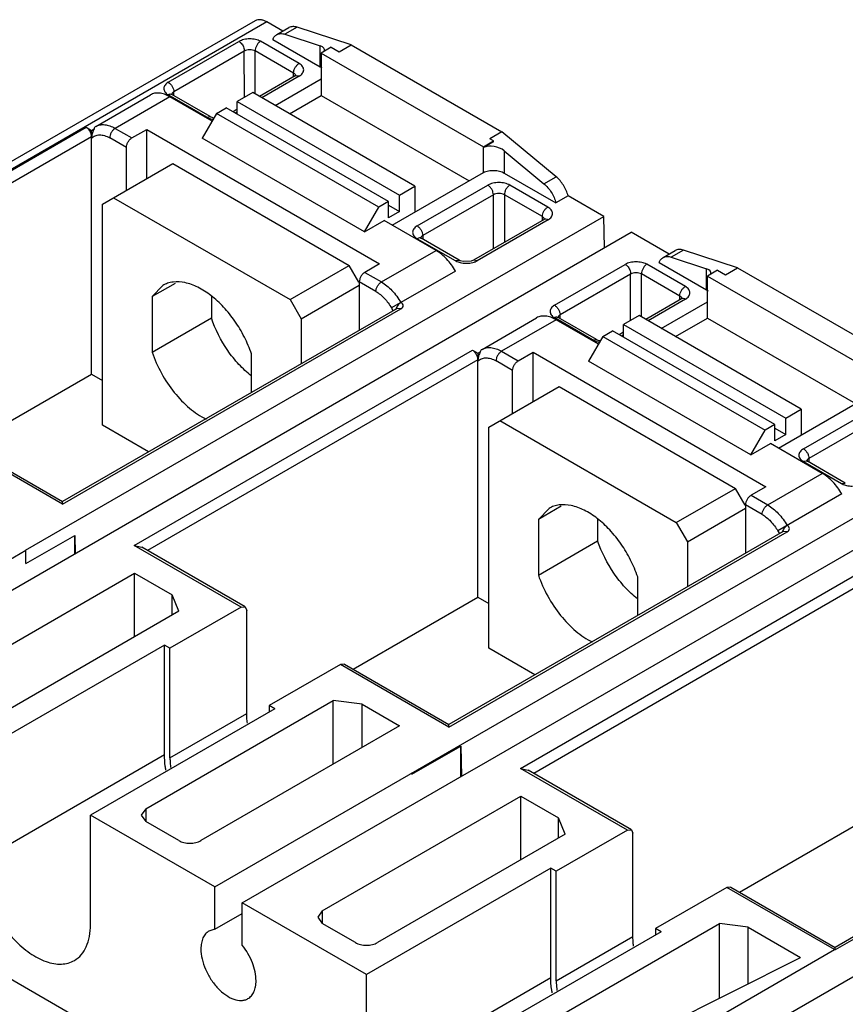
# Model space of a CAD drawing. Header units: millimetres. Extents: x 20 to 157, y 25 to 222.
# Tile 4 of 5: x 68 to 121, y 159 to 222. Entities that reach past the tile are written whole.
import ezdxf

# ---------------------------------------------------------------- set-up
doc = ezdxf.new("R2010")
doc.units = ezdxf.units.MM
doc.header["$LTSCALE"] = 16.055796
doc.layers.get('0').update_dxf_attribs({"linetype": 'CONTINUOUS'})

msp = doc.modelspace()

# ---------------------------------------------------------------- linework, layer by layer
at = {"color": 7, "linetype": 'Continuous'}
for p, q in [((83.048, 222.25), (33.374, 193.57)), ((83.798, 222.175), (34.124, 193.496)), ((84.816, 221.587), (83.798, 222.175)), ((84.429, 221.363), (85.206, 221.812)), ((85.732, 221.84), (84.954, 221.391)), ((89.201, 220.705), (85.732, 221.84)), ((77.473, 218.309), (82.009, 220.928)), ((85.86, 219.515), (83.389, 220.942)), ((84.181, 221.056), (87.207, 219.309)), ((84.954, 221.391), (87.207, 220.654)), ((82.351, 220.309), (77.838, 217.703)), ((82.352, 217.343), (82.351, 220.309)), ((83.048, 217.562), (83.048, 220.322)), ((85.507, 218.902), (83.048, 220.322)), ((87.207, 219.309), (87.207, 220.654)), ((87.911, 220.552), (87.274, 220.184)), ((87.911, 220.552), (88.423, 220.256)), ((88.423, 220.256), (89.201, 220.705)), ((89.201, 220.705), (98.853, 215.132)), ((87.274, 220.184), (87.274, 217.474)), ((87.274, 220.184), (97.669, 214.183)), ((85.61, 218.723), (83.324, 217.403)), ((85.86, 218.698), (83.47, 217.319)), ((84.319, 216.829), (87.274, 218.535)), ((85.507, 218.663), (85.507, 218.902)), ((85.61, 218.723), (85.658, 218.756)), ((85.86, 218.698), (85.61, 218.723)), ((72.832, 215.483), (76.332, 217.504)), ((77.58, 217.38), (74.08, 215.359)), ((79.921, 216.086), (77.443, 217.516)), ((80.285, 215.818), (77.58, 217.38)), ((77.686, 217.551), (77.679, 217.559)), ((77.715, 217.528), (77.686, 217.551)), ((80.171, 216.11), (77.703, 217.535)), ((77.837, 217.457), (77.838, 217.703)), ((82.89, 217.653), (81.9, 217.082)), ((81.9, 216.265), (81.9, 217.082)), ((81.9, 217.082), (92.295, 211.081)), ((93.285, 211.652), (82.89, 217.653)), ((85.238, 216.298), (87.274, 217.474)), ((87.274, 217.474), (96.75, 212.003)), ((80.571, 216.314), (81.193, 216.674)), ((91.588, 210.672), (81.193, 216.674)), ((81.9, 216.581), (81.627, 216.423)), ((80.571, 216.314), (79.659, 214.734)), ((79.921, 216.086), (80.171, 216.11)), ((90.966, 210.313), (80.571, 216.314)), ((81.9, 216.412), (81.773, 216.339)), ((50.54, 202.92), (72.213, 215.432)), ((72.213, 215.432), (72.567, 215.228)), ((72.567, 215.228), (72.721, 215.318)), ((74.08, 215.359), (75.148, 214.743)), ((75.148, 214.743), (76.102, 215.294)), ((76.102, 212.146), (76.102, 215.294)), ((76.102, 215.294), (91.022, 206.68)), ((72.568, 214.82), (51.394, 202.596)), ((72.567, 199.605), (72.567, 214.717)), ((74.794, 214.13), (73.727, 214.746)), ((90.053, 208.733), (79.659, 214.734)), ((97.669, 214.183), (98.305, 214.551)), ((98.853, 215.132), (98.076, 214.683)), ((98.305, 214.551), (98.076, 214.683)), ((98.305, 214.493), (98.305, 214.551)), ((102.323, 212.261), (98.853, 215.132)), ((74.794, 211.391), (74.794, 214.13)), ((98.305, 214.493), (97.669, 214.126)), ((97.669, 212.534), (97.669, 214.183)), ((99.009, 213.911), (99.009, 212.495)), ((99.009, 213.911), (101.545, 211.812)), ((73.26, 210.505), (77.764, 213.105)), ((77.764, 213.105), (89.078, 206.574)), ((91.821, 209.158), (97.669, 212.534)), ((99.009, 212.495), (102.318, 210.585)), ((101.545, 211.812), (102.323, 212.261)), ((92.295, 211.081), (93.285, 211.652)), ((93.285, 211.652), (93.285, 210.003)), ((93.426, 209.105), (97.952, 211.717)), ((101.797, 210.314), (99.366, 211.717)), ((73.967, 210.913), (85.28, 204.381)), ((92.295, 210.027), (92.295, 211.081)), ((98.305, 211.105), (93.78, 208.492)), ((98.305, 207.637), (98.305, 211.105)), ((99.012, 211.105), (99.012, 208.046)), ((101.445, 209.701), (99.012, 211.105)), ((103.096, 211.034), (102.318, 210.585)), ((105.375, 209.718), (103.096, 211.034)), ((73.26, 196.33), (73.26, 210.505)), ((90.053, 208.733), (90.966, 210.313)), ((91.588, 210.672), (90.966, 210.313)), ((91.588, 209.619), (91.588, 210.672)), ((91.588, 210.436), (92.295, 210.027)), ((68.336, 188.334), (105.375, 209.718)), ((92.295, 210.027), (91.588, 209.619)), ((101.56, 209.517), (97.031, 206.902)), ((101.445, 209.45), (101.445, 209.701)), ((101.602, 209.549), (101.556, 209.514)), ((105.42, 207.698), (105.375, 209.718)), ((90.053, 208.733), (91.305, 209.456)), ((94.635, 207.533), (91.305, 209.456)), ((101.814, 209.494), (97.278, 206.875)), ((57.488, 180.007), (107.146, 208.695)), ((93.426, 208.288), (95.857, 206.885)), ((96.107, 206.91), (93.676, 208.313)), ((93.78, 208.492), (93.78, 208.253)), ((109.565, 207.299), (107.146, 208.695)), ((91.135, 205.512), (94.635, 207.533)), ((109.177, 207.075), (109.955, 207.524)), ((110.481, 207.552), (109.703, 207.103)), ((109.703, 207.103), (111.956, 206.365)), ((113.95, 206.417), (110.481, 207.552)), ((85.28, 204.381), (89.078, 206.574)), ((89.695, 205.505), (89.078, 206.574)), ((91.022, 206.68), (90.068, 206.129)), ((95.857, 206.885), (96.107, 206.91)), ((97.278, 206.875), (97.035, 206.904)), ((102.222, 204.021), (106.757, 206.64)), ((110.609, 205.226), (108.138, 206.654)), ((108.93, 206.768), (111.956, 205.02)), ((111.956, 205.02), (111.956, 206.365)), ((113.172, 205.967), (113.95, 206.417)), ((113.95, 206.417), (123.602, 200.844)), ((90.068, 206.129), (91.135, 205.512)), ((95.884, 206.216), (91.78, 203.847)), ((107.1, 206.021), (102.586, 203.415)), ((107.101, 203.054), (107.1, 206.021)), ((107.797, 203.274), (107.797, 206.034)), ((110.256, 204.614), (107.797, 206.034)), ((112.66, 206.263), (112.023, 205.896)), ((112.023, 203.185), (112.023, 205.896)), ((112.023, 205.896), (122.418, 199.895)), ((112.66, 206.263), (113.172, 205.967)), ((77.91, 205.425), (76.442, 204.577)), ((77.124, 205.29), (76.442, 204.577)), ((85.988, 203.157), (89.714, 205.308)), ((89.714, 205.516), (89.714, 202.415)), ((90.781, 204.9), (89.714, 205.516)), ((76.442, 204.577), (76.442, 201.018)), ((80.239, 204.576), (80.239, 203.21)), ((110.256, 204.375), (110.256, 204.614)), ((110.359, 204.435), (110.407, 204.468)), ((85.28, 204.381), (85.988, 203.157)), ((110.359, 204.435), (108.073, 203.115)), ((110.609, 204.41), (108.219, 203.03)), ((109.068, 202.54), (112.023, 204.247)), ((92.133, 203.812), (70.711, 191.444)), ((70.711, 191.275), (92.383, 203.787)), ((76.442, 201.018), (80.239, 203.21)), ((92.383, 203.787), (92.133, 203.812)), ((97.581, 201.195), (101.081, 203.216)), ((104.669, 201.797), (102.192, 203.228)), ((102.435, 203.263), (102.428, 203.27)), ((102.463, 203.239), (102.435, 203.263)), ((104.919, 201.822), (102.451, 203.247)), ((102.586, 203.169), (102.586, 203.415)), ((107.639, 203.365), (106.649, 202.793)), ((118.034, 197.364), (107.639, 203.365)), ((85.988, 203.157), (85.988, 200.264)), ((102.329, 203.091), (98.829, 201.07)), ((105.034, 201.53), (102.329, 203.091)), ((106.649, 201.977), (106.649, 202.793)), ((106.649, 202.793), (117.044, 196.792)), ((109.987, 202.01), (112.023, 203.185)), ((112.023, 203.185), (121.499, 197.715)), ((105.32, 202.026), (104.408, 200.446)), ((105.32, 202.026), (105.942, 202.385)), ((105.32, 202.026), (115.714, 196.025)), ((116.337, 196.384), (105.942, 202.385)), ((106.649, 202.293), (106.376, 202.135)), ((106.649, 202.124), (106.522, 202.05)), ((104.669, 201.797), (104.919, 201.822)), ((75.289, 188.631), (96.962, 201.144)), ((82.806, 198.427), (82.806, 200.903)), ((96.962, 201.144), (97.315, 200.94)), ((97.315, 200.94), (97.47, 201.029)), ((97.315, 200.94), (97.316, 200.53)), ((98.829, 201.07), (99.896, 200.454)), ((99.896, 200.454), (100.851, 201.005)), ((100.851, 197.858), (100.851, 201.005)), ((100.851, 201.005), (115.771, 192.391)), ((97.317, 200.532), (76.143, 188.308)), ((97.315, 185.316), (97.315, 200.429)), ((99.543, 199.842), (98.476, 200.458)), ((114.802, 194.445), (104.408, 200.446)), ((64.571, 194.988), (72.567, 199.605)), ((72.567, 199.605), (73.26, 199.204)), ((99.543, 197.102), (99.543, 199.842)), ((98.008, 196.216), (102.513, 198.817)), ((102.513, 198.817), (113.826, 192.285)), ((116.57, 194.869), (122.418, 198.246)), ((117.044, 196.792), (118.034, 197.364)), ((118.034, 197.364), (118.034, 195.714)), ((118.175, 194.816), (122.701, 197.429)), ((76.217, 194.623), (73.26, 196.33)), ((98.716, 196.625), (110.029, 190.093)), ((116.337, 196.384), (115.714, 196.025)), ((116.337, 195.331), (116.337, 196.384)), ((117.044, 195.739), (117.044, 196.792)), ((123.054, 196.817), (118.529, 194.204)), ((98.008, 182.042), (98.008, 196.216)), ((114.802, 194.445), (115.714, 196.025)), ((116.337, 196.147), (117.044, 195.739)), ((117.044, 195.739), (116.337, 195.331)), ((70.711, 191.275), (63.763, 195.286)), ((64.013, 195.31), (70.711, 191.444)), ((80.451, 166.75), (130.123, 195.43)), ((114.802, 194.445), (116.054, 195.167)), ((119.384, 193.245), (116.054, 195.167)), ((97.953, 174.811), (131.895, 194.407)), ((118.425, 194.025), (118.175, 194)), ((118.175, 194), (120.606, 192.597)), ((120.856, 192.621), (118.425, 194.025)), ((118.529, 194.204), (118.529, 193.965)), ((115.884, 191.224), (119.384, 193.245)), ((120.606, 192.597), (120.856, 192.621)), ((110.029, 190.093), (113.826, 192.285)), ((114.443, 191.217), (113.826, 192.285)), ((115.771, 192.391), (114.816, 191.84)), ((114.816, 191.84), (115.884, 191.224)), ((120.632, 191.928), (116.529, 189.558)), ((70.711, 191.275), (70.711, 191.444)), ((114.463, 191.228), (114.463, 188.127)), ((115.53, 190.612), (114.463, 191.228)), ((102.659, 191.136), (101.19, 190.288)), ((101.873, 191.002), (101.19, 190.288)), ((110.736, 188.868), (114.463, 191.02)), ((101.19, 190.288), (101.19, 186.729)), ((104.988, 190.288), (104.988, 188.922)), ((110.029, 190.093), (110.736, 188.868)), ((116.882, 189.524), (95.459, 177.155)), ((95.459, 176.986), (117.132, 189.499)), ((117.132, 189.499), (116.882, 189.524)), ((68.356, 187.462), (71.488, 189.27)), ((71.488, 189.27), (71.514, 188.113)), ((71.488, 188.099), (71.488, 189.27)), ((101.19, 186.729), (104.988, 188.922)), ((110.736, 188.868), (110.736, 185.975)), ((55.72, 181.028), (68.356, 188.323)), ((68.336, 188.334), (68.356, 188.323)), ((68.356, 187.462), (68.356, 188.323)), ((82.148, 184.671), (75.289, 188.631)), ((75.289, 188.631), (75.789, 188.512)), ((82.398, 184.696), (75.789, 188.512)), ((62.597, 179.507), (75.325, 186.855)), ((75.325, 182.773), (75.325, 186.855)), ((75.325, 186.855), (77.728, 185.468)), ((100.038, 174.343), (121.711, 186.856)), ((122.066, 186.244), (100.892, 174.019)), ((107.554, 184.138), (107.554, 186.614)), ((77.728, 184.161), (77.728, 185.468)), ((78.153, 184.406), (77.728, 185.468)), ((89.32, 180.7), (97.315, 185.316)), ((97.315, 185.316), (98.008, 184.916)), ((78.153, 184.406), (66.132, 177.466)), ((82.148, 184.671), (77.587, 182.038)), ((82.148, 184.671), (82.398, 184.696)), ((82.398, 184.696), (82.502, 184.467)), ((82.502, 177.854), (82.502, 184.467)), ((77.234, 182.242), (65.425, 175.425)), ((77.234, 175.22), (77.234, 182.242)), ((77.587, 182.038), (77.234, 182.242)), ((77.587, 175.016), (77.587, 182.038)), ((100.966, 180.335), (98.008, 182.042)), ((88.512, 180.997), (83.951, 178.364)), ((88.762, 181.022), (88.512, 180.997)), ((95.459, 176.986), (88.512, 180.997)), ((88.762, 181.022), (95.459, 177.155)), ((154.532, 180.134), (104.858, 151.455)), ((77.728, 154.849), (35.802, 179.055)), ((76.032, 171.751), (88.053, 178.691)), ((88.053, 174.608), (88.053, 178.691)), ((89.891, 178.446), (88.053, 178.691)), ((84.305, 178.16), (72.496, 171.342)), ((83.951, 178.364), (83.951, 177.956)), ((84.305, 178.16), (83.951, 178.364)), ((89.891, 175.67), (89.891, 178.446)), ((89.891, 178.446), (92.295, 177.058)), ((77.587, 175.016), (82.502, 177.854)), ((92.295, 177.058), (79.567, 169.709)), ((95.459, 176.986), (95.46, 177.155)), ((93.087, 173.963), (96.22, 175.772)), ((96.22, 175.772), (96.263, 173.836)), ((96.22, 173.811), (96.22, 175.772)), ((65.425, 168.403), (77.234, 175.22)), ((95.9, 173.627), (97.953, 174.811)), ((141.631, 175.235), (120.208, 162.867)), ((141.866, 175.219), (120.208, 162.715)), ((100.038, 174.343), (100.538, 174.223)), ((106.897, 170.383), (100.038, 174.343)), ((107.147, 170.408), (100.538, 174.223)), ((82.219, 165.729), (95.9, 173.627)), ((93.087, 173.963), (93.085, 174.046)), ((87.346, 165.219), (100.073, 172.567)), ((100.073, 168.485), (100.073, 172.567)), ((100.073, 172.567), (102.477, 171.179)), ((76.032, 171.751), (75.739, 171.342)), ((76.032, 171.751), (76.032, 170.934)), ((72.496, 164.32), (72.496, 171.342)), ((80.451, 166.75), (72.496, 171.342)), ((75.739, 171.342), (76.032, 170.934)), ((102.477, 169.873), (102.477, 171.179)), ((102.902, 170.118), (102.477, 171.179)), ((114.069, 166.412), (122.064, 171.028)), ((78.153, 169.709), (76.032, 170.934)), ((106.897, 170.383), (102.336, 167.75)), ((106.897, 170.383), (107.147, 170.408)), ((107.147, 170.408), (107.251, 170.179)), ((102.902, 170.118), (90.881, 163.177)), ((107.251, 163.565), (107.251, 170.179)), ((101.983, 167.954), (90.174, 161.136)), ((101.983, 160.932), (101.983, 167.954)), ((102.336, 167.75), (101.983, 167.954)), ((102.336, 160.728), (102.336, 167.75)), ((80.451, 164.027), (80.451, 166.75)), ((113.261, 166.709), (108.7, 164.076)), ((113.511, 166.734), (113.261, 166.709)), ((120.167, 162.722), (113.261, 166.709)), ((113.511, 166.734), (120.208, 162.867)), ((82.219, 163.006), (82.219, 165.729)), ((90.174, 161.136), (82.219, 165.729)), ((80.451, 164.027), (82.219, 165.047)), ((87.346, 165.219), (87.053, 164.81)), ((87.053, 164.81), (87.346, 164.402)), ((87.346, 165.219), (87.346, 164.402)), ((89.467, 163.177), (87.346, 164.402)), ((100.781, 157.462), (112.801, 164.402)), ((108.7, 164.076), (108.7, 163.667)), ((109.054, 163.872), (108.7, 164.076)), ((112.801, 159.626), (112.801, 164.402)), ((114.64, 164.157), (112.801, 164.402)), ((114.64, 160.549), (114.64, 164.157)), ((114.64, 164.157), (117.984, 162.227)), ((80.451, 164.027), (80.085, 163.914)), ((109.054, 163.872), (97.245, 157.054)), ((102.336, 160.728), (107.251, 163.565)), ((120.208, 162.715), (120.208, 162.867)), ((103.798, 153.271), (120.167, 162.722)), ((103.906, 155.162), (117.984, 162.227)), ((90.174, 154.114), (90.174, 161.136)), ((90.174, 154.114), (101.983, 160.932))]:
    msp.add_line(p, q, dxfattribs=at)
for points in [[(101.601, 209.54), (101.605, 209.55), (101.602, 209.549)], [(97.035, 206.904), (96.886, 206.846), (96.38, 206.821), (96.174, 206.877), (96.107, 206.91)]]:
    msp.add_lwpolyline(points, dxfattribs=at)
for centre, radius, start, end in [((77.611, 217.377), 0.182, 60.01454, 65.5993), ((101.646, 209.367), 0.172, 109.08019, 119.93622), ((92.822, 203.526), 0.799, 158.04814, 160.87203), ((102.36, 203.089), 0.182, 60.01571, 65.63062), ((117.571, 189.237), 0.799, 158.04814, 160.87203), ((119.806, 160.389), 2.36, 80.19598, 81.20737)]:
    msp.add_arc(centre, radius, start, end, dxfattribs=at)
for centre, major_axis, ratio, start_param, end_param in [((86.5, 220.246), (0.998, 0.156), 0.443566, 6.064119, 6.999287), ((98.302, 213.503), (0.987, -0.237), 0.681951, 0.947709, 2.418338), ((111.249, 205.957), (0.998, 0.156), 0.443566, 6.064119, 6.999287)]:
    msp.add_ellipse(centre, major_axis=major_axis, ratio=ratio, start_param=start_param, end_param=end_param, dxfattribs=at)
for points, knots in [([(83.798, 222.175), (83.732, 222.213), (83.601, 222.276), (83.4, 222.324), (83.211, 222.32), (83.097, 222.278), (83.048, 222.25)], [0, 0, 0, 0, 0.289552, 0.549114, 0.782249, 1, 1, 1, 1]), ([(85.732, 221.84), (85.641, 221.87), (85.46, 221.903), (85.279, 221.854), (85.206, 221.812)], [0, 0, 0, 0, 0.532001, 1, 1, 1, 1]), ([(83.389, 220.942), (83.287, 220.994), (83.057, 221.068), (82.695, 221.102), (82.334, 221.061), (82.107, 220.982), (82.009, 220.928)], [0, 0, 0, 0, 0.240695, 0.501869, 0.762379, 1, 1, 1, 1]), ([(82.009, 220.928), (82.058, 220.899), (82.14, 220.829), (82.234, 220.705), (82.303, 220.578), (82.345, 220.444), (82.351, 220.353), (82.351, 220.309)], [0, 0, 0, 0, 0.235692, 0.430945, 0.630205, 0.823148, 1, 1, 1, 1]), ([(83.389, 220.942), (83.34, 220.912), (83.248, 220.83), (83.141, 220.676), (83.069, 220.503), (83.048, 220.381), (83.048, 220.322)], [0, 0, 0, 0, 0.235227, 0.497755, 0.761614, 1, 1, 1, 1]), ([(84.181, 221.056), (84.206, 221.121), (84.27, 221.241), (84.373, 221.331), (84.429, 221.363)], [0, 0, 0, 0, 0.520291, 1, 1, 1, 1]), ([(84.429, 221.363), (84.501, 221.405), (84.682, 221.454), (84.863, 221.421), (84.954, 221.391)], [0, 0, 0, 0, 0.467999, 1, 1, 1, 1]), ([(83.048, 220.322), (82.997, 220.347), (82.879, 220.382), (82.695, 220.399), (82.512, 220.377), (82.399, 220.336), (82.351, 220.309)], [0, 0, 0, 0, 0.238807, 0.506286, 0.767802, 1, 1, 1, 1]), ([(85.507, 218.902), (85.507, 218.96), (85.528, 219.083), (85.604, 219.254), (85.715, 219.406), (85.81, 219.486), (85.86, 219.515)], [0, 0, 0, 0, 0.237215, 0.499992, 0.762773, 1, 1, 1, 1]), ([(85.86, 218.698), (85.904, 218.724), (85.983, 218.779), (86.079, 218.878), (86.139, 218.989), (86.16, 219.107), (86.139, 219.224), (86.079, 219.335), (85.984, 219.435), (85.904, 219.49), (85.86, 219.515)], [0, 0, 0, 0, 0.144593, 0.274562, 0.39121, 0.500035, 0.608853, 0.725484, 0.855428, 1, 1, 1, 1]), ([(87.207, 219.309), (87.217, 219.303), (87.256, 219.28), (87.292, 219.254), (87.318, 219.233)], [0, 0, 0, 0, 0.258125, 1, 1, 1, 1]), ([(85.649, 218.737), (85.645, 218.753), (85.618, 218.823), (85.557, 218.874), (85.507, 218.903)], [0, 0, 0, 0, 0.221113, 1, 1, 1, 1]), ([(77.473, 218.309), (77.395, 218.262), (77.264, 218.154), (77.167, 217.919), (77.244, 217.677), (77.369, 217.565), (77.443, 217.516)], [0, 0, 0, 0, 0.276692, 0.505041, 0.729779, 1, 1, 1, 1]), ([(77.473, 218.309), (77.579, 218.25), (77.711, 218.102), (77.806, 217.88), (77.838, 217.76), (77.838, 217.703)], [0, 0, 0, 0, 0.500547, 0.764765, 1, 1, 1, 1]), ([(77.58, 217.38), (77.471, 217.443), (77.253, 217.546), (76.918, 217.628), (76.604, 217.62), (76.414, 217.552), (76.332, 217.504)], [0, 0, 0, 0, 0.289662, 0.549026, 0.782285, 1, 1, 1, 1]), ([(77.443, 217.516), (77.454, 217.522), (77.497, 217.543), (77.545, 217.557), (77.58, 217.56)], [0, 0, 0, 0, 0.268331, 1, 1, 1, 1]), ([(77.58, 217.56), (77.589, 217.561), (77.626, 217.562), (77.662, 217.554), (77.687, 217.543)], [0, 0, 0, 0, 0.264036, 1, 1, 1, 1]), ([(77.837, 217.703), (77.821, 217.694), (77.765, 217.655), (77.718, 217.599), (77.703, 217.552)], [0, 0, 0, 0, 0.279024, 1, 1, 1, 1]), ([(79.921, 216.086), (79.935, 216.077), (79.999, 216.043), (80.066, 216.015), (80.117, 215.997)], [0, 0, 0, 0, 0.238999, 1, 1, 1, 1]), ([(80.117, 215.997), (80.136, 215.991), (80.215, 215.966), (80.296, 215.948), (80.357, 215.938)], [0, 0, 0, 0, 0.243352, 1, 1, 1, 1]), ([(80.171, 216.11), (80.185, 216.102), (80.257, 216.066), (80.335, 216.043), (80.398, 216.03)], [0, 0, 0, 0, 0.202328, 1, 1, 1, 1]), ([(72.567, 214.818), (72.567, 214.94), (72.503, 215.126), (72.359, 215.323), (72.263, 215.403), (72.213, 215.432)], [0, 0, 0, 0, 0.497779, 0.761702, 1, 1, 1, 1]), ([(72.568, 214.82), (72.568, 214.888), (72.566, 215.024), (72.567, 215.16), (72.567, 215.228)], [0, 0, 0, 0, 0.498941, 1, 1, 1, 1]), ([(72.721, 215.318), (72.674, 215.24), (72.608, 215.076), (72.574, 214.904), (72.568, 214.82)], [0, 0, 0, 0, 0.520224, 1, 1, 1, 1]), ([(72.832, 215.483), (72.799, 215.465), (72.743, 215.419), (72.721, 215.349), (72.721, 215.318)], [0, 0, 0, 0, 0.549238, 1, 1, 1, 1]), ([(72.832, 215.483), (72.914, 215.531), (73.104, 215.599), (73.418, 215.607), (73.753, 215.526), (73.971, 215.422), (74.08, 215.359)], [0, 0, 0, 0, 0.217714, 0.450972, 0.710336, 1, 1, 1, 1]), ([(74.08, 215.359), (74.03, 215.33), (73.935, 215.25), (73.824, 215.098), (73.748, 214.927), (73.727, 214.804), (73.727, 214.746)], [0, 0, 0, 0, 0.237217, 0.499998, 0.76278, 1, 1, 1, 1]), ([(72.567, 214.717), (72.63, 214.785), (72.787, 214.899), (73.084, 214.958), (73.41, 214.904), (73.621, 214.808), (73.727, 214.746)], [0, 0, 0, 0, 0.221803, 0.450374, 0.706544, 1, 1, 1, 1]), ([(72.567, 214.717), (72.567, 214.734), (72.568, 214.769), (72.567, 214.803), (72.568, 214.82)], [0, 0, 0, 0, 0.500962, 1, 1, 1, 1]), ([(74.794, 214.13), (74.794, 214.188), (74.816, 214.31), (74.892, 214.482), (75.002, 214.634), (75.097, 214.714), (75.148, 214.743)], [0, 0, 0, 0, 0.237245, 0.500002, 0.762758, 1, 1, 1, 1]), ([(97.669, 212.534), (97.77, 212.582), (97.996, 212.65), (98.351, 212.676), (98.699, 212.63), (98.915, 212.549), (99.009, 212.495)], [0, 0, 0, 0, 0.243178, 0.505956, 0.765529, 1, 1, 1, 1]), ([(103.096, 211.034), (103.033, 211.273), (102.829, 211.725), (102.509, 212.107), (102.323, 212.261)], [0, 0, 0, 0, 0.505598, 1, 1, 1, 1]), ([(99.366, 211.717), (99.266, 211.775), (99.032, 211.86), (98.659, 211.901), (98.286, 211.86), (98.052, 211.775), (97.952, 211.717)], [0, 0, 0, 0, 0.237244, 0.500001, 0.762757, 1, 1, 1, 1]), ([(98.305, 211.105), (98.305, 211.163), (98.284, 211.285), (98.208, 211.457), (98.097, 211.609), (98.002, 211.689), (97.952, 211.717)], [0, 0, 0, 0, 0.237219, 0.500001, 0.762782, 1, 1, 1, 1]), ([(99.366, 211.717), (99.316, 211.689), (99.221, 211.609), (99.11, 211.457), (99.034, 211.285), (99.012, 211.163), (99.012, 211.105)], [0, 0, 0, 0, 0.237218, 0.499999, 0.762781, 1, 1, 1, 1]), ([(101.545, 211.812), (101.731, 211.658), (102.051, 211.276), (102.255, 210.824), (102.318, 210.585)], [0, 0, 0, 0, 0.494402, 1, 1, 1, 1]), ([(99.012, 211.105), (98.962, 211.134), (98.846, 211.176), (98.659, 211.197), (98.472, 211.176), (98.356, 211.134), (98.305, 211.105)], [0, 0, 0, 0, 0.237218, 0.5, 0.762782, 1, 1, 1, 1]), ([(101.445, 209.701), (101.443, 209.822), (101.507, 210.009), (101.651, 210.205), (101.746, 210.285), (101.797, 210.314)], [0, 0, 0, 0, 0.498276, 0.761974, 1, 1, 1, 1]), ([(101.814, 209.494), (101.894, 209.543), (102.003, 209.633), (102.082, 209.789), (102.099, 209.906), (102.077, 210.023), (102.016, 210.134), (101.92, 210.234), (101.84, 210.289), (101.797, 210.314)], [0, 0, 0, 0, 0.271064, 0.387325, 0.496498, 0.606153, 0.723708, 0.854545, 1, 1, 1, 1]), ([(101.59, 209.521), (101.587, 209.538), (101.561, 209.614), (101.497, 209.67), (101.445, 209.701)], [0, 0, 0, 0, 0.224288, 1, 1, 1, 1]), ([(101.814, 209.494), (101.794, 209.505), (101.726, 209.538), (101.642, 209.548), (101.59, 209.53)], [0, 0, 0, 0, 0.287142, 1, 1, 1, 1]), ([(93.426, 209.105), (93.383, 209.079), (93.303, 209.024), (93.208, 208.925), (93.148, 208.814), (93.127, 208.696), (93.148, 208.579), (93.208, 208.468), (93.303, 208.368), (93.383, 208.314), (93.426, 208.288)], [0, 0, 0, 0, 0.144584, 0.274539, 0.391178, 0.499999, 0.60882, 0.72546, 0.855416, 1, 1, 1, 1]), ([(93.426, 209.105), (93.477, 209.076), (93.572, 208.996), (93.682, 208.844), (93.758, 208.673), (93.78, 208.55), (93.78, 208.492)], [0, 0, 0, 0, 0.237218, 0.499999, 0.762781, 1, 1, 1, 1]), ([(93.632, 208.331), (93.617, 208.335), (93.545, 208.343), (93.474, 208.316), (93.426, 208.288)], [0, 0, 0, 0, 0.221724, 1, 1, 1, 1]), ([(93.616, 208.358), (93.616, 208.359), (93.623, 208.35), (93.629, 208.347), (93.651, 208.328), (93.666, 208.319), (93.676, 208.313)], [0, 0, 0, 0, 0.042855, 0.221026, 0.541462, 1, 1, 1, 1]), ([(93.78, 208.492), (93.762, 208.482), (93.701, 208.442), (93.651, 208.379), (93.638, 208.328)], [0, 0, 0, 0, 0.286694, 1, 1, 1, 1]), ([(95.884, 206.216), (95.723, 206.494), (95.36, 206.99), (94.886, 207.389), (94.635, 207.533)], [0, 0, 0, 0, 0.525565, 1, 1, 1, 1]), ([(108.93, 206.768), (108.954, 206.833), (109.019, 206.952), (109.122, 207.043), (109.177, 207.075)], [0, 0, 0, 0, 0.520291, 1, 1, 1, 1]), ([(109.177, 207.075), (109.25, 207.117), (109.431, 207.165), (109.612, 207.132), (109.703, 207.103)], [0, 0, 0, 0, 0.467999, 1, 1, 1, 1]), ([(110.481, 207.552), (110.39, 207.581), (110.209, 207.614), (110.028, 207.566), (109.955, 207.524)], [0, 0, 0, 0, 0.532001, 1, 1, 1, 1]), ([(95.857, 206.885), (95.872, 206.876), (95.935, 206.842), (96.002, 206.815), (96.054, 206.797)], [0, 0, 0, 0, 0.239041, 1, 1, 1, 1]), ([(96.054, 206.797), (96.093, 206.783), (96.26, 206.734), (96.435, 206.715), (96.567, 206.714)], [0, 0, 0, 0, 0.240443, 1, 1, 1, 1]), ([(96.567, 206.714), (96.612, 206.714), (96.785, 206.719), (96.959, 206.751), (97.081, 206.791)], [0, 0, 0, 0, 0.257055, 1, 1, 1, 1]), ([(97.081, 206.791), (97.099, 206.797), (97.166, 206.82), (97.232, 206.85), (97.278, 206.875)], [0, 0, 0, 0, 0.260109, 1, 1, 1, 1]), ([(108.138, 206.654), (108.036, 206.706), (107.806, 206.779), (107.443, 206.814), (107.083, 206.772), (106.856, 206.694), (106.757, 206.64)], [0, 0, 0, 0, 0.240694, 0.501868, 0.762379, 1, 1, 1, 1]), ([(106.757, 206.64), (106.807, 206.61), (106.889, 206.541), (106.983, 206.417), (107.052, 206.29), (107.094, 206.155), (107.1, 206.064), (107.1, 206.021)], [0, 0, 0, 0, 0.235688, 0.430943, 0.630204, 0.823148, 1, 1, 1, 1]), ([(108.138, 206.654), (108.089, 206.624), (107.997, 206.542), (107.89, 206.388), (107.818, 206.215), (107.797, 206.092), (107.797, 206.034)], [0, 0, 0, 0, 0.235226, 0.497754, 0.761614, 1, 1, 1, 1]), ([(90.068, 206.129), (90.017, 206.1), (89.922, 206.02), (89.812, 205.868), (89.736, 205.696), (89.714, 205.574), (89.714, 205.516)], [0, 0, 0, 0, 0.237242, 0.499998, 0.762755, 1, 1, 1, 1]), ([(107.797, 206.034), (107.745, 206.059), (107.628, 206.093), (107.443, 206.111), (107.261, 206.088), (107.148, 206.048), (107.1, 206.021)], [0, 0, 0, 0, 0.238808, 0.506286, 0.767802, 1, 1, 1, 1]), ([(82.806, 200.903), (82.681, 201.272), (82.373, 201.999), (81.772, 203.009), (81.054, 203.909), (80.257, 204.649), (79.424, 205.189), (78.594, 205.501), (77.917, 205.549), (77.438, 205.443), (77.223, 205.348), (77.124, 205.29)], [0, 0, 0, 0, 0.147235, 0.296747, 0.442916, 0.580551, 0.705535, 0.815719, 0.912029, 0.95661, 1, 1, 1, 1]), ([(90.781, 204.9), (90.781, 204.958), (90.803, 205.08), (90.879, 205.252), (90.99, 205.404), (91.085, 205.483), (91.135, 205.512)], [0, 0, 0, 0, 0.23722, 0.500002, 0.762783, 1, 1, 1, 1]), ([(91.135, 205.512), (91.385, 205.368), (91.86, 204.969), (92.223, 204.473), (92.383, 204.196)], [0, 0, 0, 0, 0.474433, 1, 1, 1, 1]), ([(110.256, 204.614), (110.256, 204.672), (110.277, 204.794), (110.353, 204.966), (110.464, 205.118), (110.559, 205.197), (110.609, 205.226)], [0, 0, 0, 0, 0.237215, 0.499992, 0.762773, 1, 1, 1, 1]), ([(110.609, 204.41), (110.653, 204.435), (110.732, 204.49), (110.828, 204.59), (110.888, 204.701), (110.909, 204.818), (110.888, 204.935), (110.828, 205.046), (110.732, 205.146), (110.653, 205.201), (110.609, 205.226)], [0, 0, 0, 0, 0.144593, 0.274562, 0.39121, 0.500035, 0.608853, 0.725484, 0.855428, 1, 1, 1, 1]), ([(90.781, 204.9), (90.982, 204.784), (91.361, 204.465), (91.652, 204.069), (91.78, 203.847)], [0, 0, 0, 0, 0.474435, 1, 1, 1, 1]), ([(110.398, 204.448), (110.394, 204.464), (110.367, 204.534), (110.305, 204.585), (110.256, 204.614)], [0, 0, 0, 0, 0.221113, 1, 1, 1, 1]), ([(110.609, 204.41), (110.591, 204.421), (110.525, 204.453), (110.444, 204.465), (110.394, 204.45)], [0, 0, 0, 0, 0.287195, 1, 1, 1, 1]), ([(111.956, 205.02), (111.966, 205.015), (112.004, 204.991), (112.041, 204.965), (112.067, 204.944)], [0, 0, 0, 0, 0.258125, 1, 1, 1, 1]), ([(91.78, 203.847), (91.789, 203.831), (91.826, 203.772), (91.87, 203.717), (91.907, 203.68)], [0, 0, 0, 0, 0.254823, 1, 1, 1, 1]), ([(92.383, 204.196), (92.317, 204.157), (92.196, 204.044), (92.113, 203.903), (92.081, 203.824)], [0, 0, 0, 0, 0.476941, 1, 1, 1, 1]), ([(92.383, 203.787), (92.424, 203.811), (92.495, 203.865), (92.545, 203.991), (92.496, 204.117), (92.425, 204.172), (92.383, 204.196)], [0, 0, 0, 0, 0.27557, 0.500206, 0.724704, 1, 1, 1, 1]), ([(102.222, 204.021), (102.144, 203.974), (102.011, 203.867), (101.916, 203.63), (101.994, 203.389), (102.118, 203.277), (102.192, 203.228)], [0, 0, 0, 0, 0.276875, 0.505323, 0.730656, 1, 1, 1, 1]), ([(102.222, 204.021), (102.272, 203.992), (102.369, 203.913), (102.482, 203.763), (102.555, 203.592), (102.586, 203.472), (102.586, 203.415)], [0, 0, 0, 0, 0.238867, 0.502597, 0.765734, 1, 1, 1, 1]), ([(82.798, 199.493), (82.514, 199.716), (81.967, 200.229), (81.021, 201.424), (80.487, 202.475), (80.239, 203.21)], [0, 0, 0, 0, 0.237818, 0.489934, 1, 1, 1, 1]), ([(102.329, 203.091), (102.22, 203.154), (102.002, 203.258), (101.667, 203.339), (101.353, 203.331), (101.163, 203.263), (101.081, 203.216)], [0, 0, 0, 0, 0.289662, 0.549026, 0.782285, 1, 1, 1, 1]), ([(102.192, 203.228), (102.203, 203.234), (102.246, 203.255), (102.294, 203.269), (102.329, 203.272)], [0, 0, 0, 0, 0.268234, 1, 1, 1, 1]), ([(102.329, 203.272), (102.338, 203.272), (102.374, 203.274), (102.411, 203.266), (102.435, 203.255)], [0, 0, 0, 0, 0.26421, 1, 1, 1, 1]), ([(102.586, 203.415), (102.57, 203.405), (102.514, 203.367), (102.468, 203.31), (102.452, 203.264)], [0, 0, 0, 0, 0.278819, 1, 1, 1, 1]), ([(97.581, 201.195), (97.663, 201.242), (97.852, 201.311), (98.167, 201.318), (98.502, 201.237), (98.72, 201.134), (98.829, 201.07)], [0, 0, 0, 0, 0.217714, 0.450972, 0.710336, 1, 1, 1, 1]), ([(104.669, 201.797), (104.684, 201.789), (104.748, 201.754), (104.814, 201.727), (104.866, 201.709)], [0, 0, 0, 0, 0.238999, 1, 1, 1, 1]), ([(104.866, 201.709), (104.885, 201.702), (104.964, 201.678), (105.045, 201.66), (105.106, 201.65)], [0, 0, 0, 0, 0.243352, 1, 1, 1, 1]), ([(104.919, 201.822), (104.934, 201.814), (105.006, 201.778), (105.084, 201.755), (105.147, 201.742)], [0, 0, 0, 0, 0.202328, 1, 1, 1, 1]), ([(76.442, 201.018), (76.599, 200.552), (77.003, 199.644), (77.816, 198.427), (78.78, 197.422), (79.523, 196.914), (79.901, 196.73)], [0, 0, 0, 0, 0.262032, 0.525838, 0.776094, 1, 1, 1, 1]), ([(97.316, 200.53), (97.316, 200.651), (97.252, 200.838), (97.108, 201.035), (97.012, 201.115), (96.962, 201.144)], [0, 0, 0, 0, 0.497779, 0.761703, 1, 1, 1, 1]), ([(97.47, 201.029), (97.423, 200.952), (97.357, 200.788), (97.323, 200.615), (97.317, 200.532)], [0, 0, 0, 0, 0.520224, 1, 1, 1, 1]), ([(97.581, 201.195), (97.548, 201.176), (97.492, 201.131), (97.47, 201.06), (97.47, 201.029)], [0, 0, 0, 0, 0.549238, 1, 1, 1, 1]), ([(98.829, 201.07), (98.779, 201.041), (98.684, 200.961), (98.573, 200.81), (98.497, 200.638), (98.476, 200.516), (98.476, 200.458)], [0, 0, 0, 0, 0.237217, 0.499998, 0.76278, 1, 1, 1, 1]), ([(97.315, 200.429), (97.378, 200.497), (97.536, 200.61), (97.833, 200.669), (98.159, 200.615), (98.369, 200.519), (98.476, 200.458)], [0, 0, 0, 0, 0.221803, 0.450374, 0.706544, 1, 1, 1, 1]), ([(97.315, 200.429), (97.315, 200.446), (97.317, 200.48), (97.315, 200.515), (97.317, 200.532)], [0, 0, 0, 0, 0.500962, 1, 1, 1, 1]), ([(99.543, 199.842), (99.543, 199.9), (99.565, 200.022), (99.64, 200.194), (99.751, 200.345), (99.846, 200.425), (99.896, 200.454)], [0, 0, 0, 0, 0.237245, 0.500002, 0.762758, 1, 1, 1, 1]), ([(118.175, 194.816), (118.131, 194.791), (118.052, 194.736), (117.957, 194.636), (117.896, 194.525), (117.876, 194.408), (117.896, 194.291), (117.957, 194.18), (118.052, 194.08), (118.131, 194.025), (118.175, 194)], [0, 0, 0, 0, 0.144584, 0.274539, 0.391178, 0.499999, 0.60882, 0.72546, 0.855416, 1, 1, 1, 1]), ([(118.175, 194.816), (118.225, 194.787), (118.32, 194.707), (118.431, 194.556), (118.507, 194.384), (118.529, 194.262), (118.529, 194.204)], [0, 0, 0, 0, 0.237218, 0.499999, 0.762781, 1, 1, 1, 1]), ([(118.365, 194.07), (118.364, 194.071), (118.372, 194.061), (118.378, 194.058), (118.4, 194.04), (118.415, 194.03), (118.425, 194.025)], [0, 0, 0, 0, 0.042855, 0.221026, 0.541462, 1, 1, 1, 1]), ([(118.529, 194.204), (118.511, 194.193), (118.45, 194.153), (118.399, 194.091), (118.387, 194.04)], [0, 0, 0, 0, 0.286694, 1, 1, 1, 1]), ([(120.632, 191.928), (120.472, 192.205), (120.109, 192.702), (119.634, 193.1), (119.384, 193.245)], [0, 0, 0, 0, 0.525565, 1, 1, 1, 1]), ([(120.606, 192.597), (120.621, 192.588), (120.684, 192.554), (120.751, 192.526), (120.803, 192.508)], [0, 0, 0, 0, 0.239039, 1, 1, 1, 1]), ([(120.803, 192.508), (120.842, 192.495), (121.007, 192.447), (121.179, 192.427), (121.31, 192.426)], [0, 0, 0, 0, 0.240493, 1, 1, 1, 1]), ([(114.816, 191.84), (114.766, 191.811), (114.671, 191.731), (114.56, 191.58), (114.485, 191.408), (114.463, 191.286), (114.463, 191.228)], [0, 0, 0, 0, 0.237242, 0.499998, 0.762755, 1, 1, 1, 1]), ([(107.554, 186.614), (107.43, 186.984), (107.122, 187.71), (106.521, 188.721), (105.803, 189.621), (105.006, 190.361), (104.173, 190.901), (103.343, 191.213), (102.666, 191.26), (102.187, 191.155), (101.972, 191.059), (101.872, 191.002)], [0, 0, 0, 0, 0.147235, 0.296747, 0.442916, 0.580551, 0.705535, 0.815719, 0.912029, 0.95661, 1, 1, 1, 1]), ([(115.53, 190.612), (115.53, 190.67), (115.552, 190.792), (115.628, 190.964), (115.739, 191.115), (115.834, 191.195), (115.884, 191.224)], [0, 0, 0, 0, 0.23722, 0.500002, 0.762783, 1, 1, 1, 1]), ([(115.884, 191.224), (116.134, 191.079), (116.608, 190.681), (116.972, 190.185), (117.132, 189.907)], [0, 0, 0, 0, 0.474433, 1, 1, 1, 1]), ([(115.53, 190.612), (115.731, 190.496), (116.11, 190.177), (116.401, 189.78), (116.529, 189.558)], [0, 0, 0, 0, 0.474435, 1, 1, 1, 1]), ([(116.529, 189.558), (116.538, 189.543), (116.575, 189.483), (116.619, 189.428), (116.656, 189.391)], [0, 0, 0, 0, 0.254823, 1, 1, 1, 1]), ([(117.132, 189.907), (117.065, 189.869), (116.944, 189.756), (116.861, 189.614), (116.83, 189.536)], [0, 0, 0, 0, 0.476941, 1, 1, 1, 1]), ([(117.132, 189.499), (117.173, 189.522), (117.244, 189.577), (117.294, 189.703), (117.245, 189.829), (117.174, 189.883), (117.132, 189.907)], [0, 0, 0, 0, 0.27557, 0.500206, 0.724704, 1, 1, 1, 1]), ([(107.547, 185.205), (107.262, 185.428), (106.716, 185.941), (105.77, 187.135), (105.236, 188.186), (104.988, 188.922)], [0, 0, 0, 0, 0.237818, 0.489934, 1, 1, 1, 1]), ([(101.19, 186.729), (101.348, 186.263), (101.752, 185.356), (102.565, 184.138), (103.529, 183.133), (104.272, 182.625), (104.65, 182.441)], [0, 0, 0, 0, 0.262032, 0.525838, 0.776094, 1, 1, 1, 1]), ([(82.544, 177.233), (82.537, 177.286), (82.513, 177.492), (82.502, 177.7), (82.502, 177.854)], [0, 0, 0, 0, 0.257256, 1, 1, 1, 1]), ([(77.327, 174.235), (77.312, 174.32), (77.259, 174.645), (77.234, 174.976), (77.234, 175.22)], [0, 0, 0, 0, 0.259633, 1, 1, 1, 1]), ([(77.587, 175.016), (77.587, 174.966), (77.591, 174.758), (77.609, 174.551), (77.63, 174.395)], [0, 0, 0, 0, 0.242639, 1, 1, 1, 1]), ([(78.153, 169.709), (78.254, 169.651), (78.487, 169.567), (78.86, 169.526), (79.233, 169.567), (79.467, 169.651), (79.567, 169.709)], [0, 0, 0, 0, 0.237244, 0.500001, 0.762757, 1, 1, 1, 1]), ([(65.425, 168.403), (65.425, 167.975), (65.545, 167.077), (65.991, 165.757), (66.679, 164.486), (67.552, 163.368), (68.541, 162.492), (69.436, 162.003), (70.135, 161.817), (70.617, 161.782), (71.066, 161.847), (71.337, 161.96), (71.461, 162.031)], [0, 0, 0, 0, 0.128693, 0.27028, 0.417438, 0.561779, 0.695448, 0.812711, 0.864674, 0.91251, 0.957138, 1, 1, 1, 1]), ([(71.461, 162.031), (71.626, 162.127), (71.934, 162.386), (72.263, 162.923), (72.458, 163.585), (72.496, 164.067), (72.496, 164.32)], [0, 0, 0, 0, 0.217784, 0.450917, 0.710308, 1, 1, 1, 1]), ([(80.085, 163.914), (80.003, 163.866), (79.848, 163.736), (79.684, 163.468), (79.587, 163.137), (79.567, 162.896), (79.567, 162.769)], [0, 0, 0, 0, 0.217802, 0.450914, 0.710301, 1, 1, 1, 1]), ([(107.293, 162.945), (107.286, 162.998), (107.262, 163.204), (107.251, 163.411), (107.251, 163.565)], [0, 0, 0, 0, 0.257256, 1, 1, 1, 1]), ([(83.103, 160.728), (83.103, 160.917), (83.056, 161.313), (82.815, 162.106), (82.489, 162.67), (82.219, 163.006)], [0, 0, 0, 0, 0.228316, 0.478263, 1, 1, 1, 1]), ([(89.467, 163.177), (89.567, 163.119), (89.801, 163.035), (90.174, 162.994), (90.547, 163.035), (90.781, 163.119), (90.881, 163.177)], [0, 0, 0, 0, 0.237244, 0.500001, 0.762757, 1, 1, 1, 1]), ([(79.567, 162.769), (79.567, 162.555), (79.627, 162.106), (79.85, 161.446), (80.194, 160.811), (80.631, 160.252), (81.126, 159.814), (81.641, 159.531), (82.078, 159.446), (82.388, 159.491), (82.523, 159.548), (82.585, 159.584)], [0, 0, 0, 0, 0.128741, 0.270421, 0.417625, 0.562026, 0.695752, 0.813067, 0.91247, 0.95712, 1, 1, 1, 1]), ([(102.076, 159.947), (102.061, 160.031), (102.008, 160.357), (101.983, 160.688), (101.983, 160.932)], [0, 0, 0, 0, 0.259633, 1, 1, 1, 1]), ([(82.585, 159.584), (82.668, 159.631), (82.822, 159.761), (82.986, 160.029), (83.084, 160.36), (83.103, 160.601), (83.103, 160.728)], [0, 0, 0, 0, 0.217724, 0.450873, 0.710468, 1, 1, 1, 1]), ([(102.336, 160.728), (102.336, 160.677), (102.34, 160.47), (102.358, 160.263), (102.379, 160.107)], [0, 0, 0, 0, 0.242639, 1, 1, 1, 1])]:
    msp.add_open_spline(points, degree=3, knots=knots, dxfattribs=at)
for points in [[(93.676, 208.313), (93.662, 208.321), (93.647, 208.327), (93.632, 208.331)], [(110.394, 204.45), (110.382, 204.446), (110.37, 204.441), (110.359, 204.435)]]:
    msp.add_open_spline(points, degree=3, dxfattribs=at)

doc.saveas('drawing.dxf')
